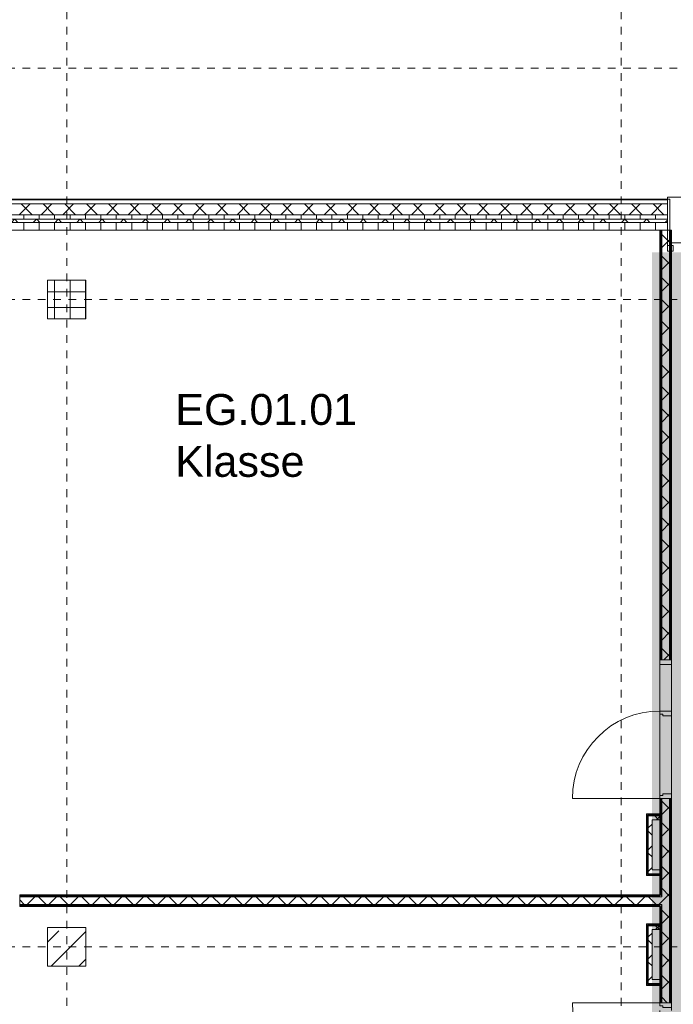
# Model space of a CAD drawing. Header units: metres. Extents: x -54 to 119, y -77 to 33.
# Tile 108 of 138: x 20 to 29, y 12 to 25. Entities that reach past the tile are written whole.
import ezdxf

# ---------------------------------------------------------------- set-up
doc = ezdxf.new("R2010")
doc.units = ezdxf.units.M
doc.linetypes.add('Rasterlinie', pattern=[0.019, 0.01, -0.003, 0.003, -0.003])
doc.linetypes.add('Über Schnittebene 1', pattern=[0.001, 0, -0.001])
for name, color, linetype, lineweight in [('A_Detailelemente', 7, 'Continuous', 9), ('A_Fassadenelemente', 7, 'Continuous', 9), ('A_Fassadenpfosten', 7, 'Continuous', 9), ('A_Fenster', 7, 'Continuous', 9), ('A_Geschossdecken', 7, 'Continuous', 9), ('A_Raster', 7, 'Continuous', 9), ('A_Räume_Beschriftung', 7, 'Continuous', 9), ('A_Tragwerksstützen', 7, 'Continuous', 9), ('A_Türen', 7, 'Continuous', 9), ('A_Türen_Rahmen', 7, 'Continuous', 9), ('A_Wände', 7, 'Continuous', 9), ('A_Wände_Schraffur', 7, 'Continuous', 18)]:
    doc.layers.add(name, color=color, linetype=linetype, lineweight=lineweight)
doc.layers.add('A_Linien', color=5, linetype='Continuous', lineweight=9, true_color=0x0000ff)
doc.styles.add('Arial_B', font='txt', dxfattribs={"height": 0.4})
pattern_1 = [(0, (0, 0), (0, 0.2), []), (90, (0, 0), (-0.2, 1e-17), [])]
pattern_2 = [(45, (0, 0), (-0.1414214, 0.1414214), []), (135, (0, 0), (-0.1414214, -0.1414214), [])]

# ---------------------------------------------------------------- blocks, each defined once
blk = doc.blocks.new('5430_02_GSH_-_ARC_Zentralmodell_rvt-1-BS_Übersicht_EG_BRANDSCHUTZ')
at = {"layer": 'A_Linien', "color": 7}
for p, q in [((28.556, 22.603), (28.556, 22.631)), ((28.556, 22.631), (30.756, 22.631)), ((19.456, 22.603), (28.556, 22.603))]:
    blk.add_line(p, q, dxfattribs=at)
blk = doc.blocks.new('GSH_Tuer_I_1flg_SZ_OL_SL - 1800_1135x3200_2135_Voll-4240665-BS_Übersicht_EG_BRANDSCHUTZ')
at = {"layer": 'A_Türen'}
for p, q in [((0.9, 1.224), (0.9, 0.089)), ((-0.235, 0.089), (-0.9, 0.089))]:
    blk.add_line(p, q, dxfattribs=at)
at = {"layer": 'A_Türen', "linetype": 'Über Schnittebene 1'}
for p, q in [((-0.9, 0.089), (0.9, 0.089)), ((0.9, -0.061), (-0.9, -0.061))]:
    blk.add_line(p, q, dxfattribs=at)
at = {"layer": 'A_Türen'}
blk.add_arc((0.9, 0.089), 1.135, 90, 180, dxfattribs=at)
at = {"layer": 'A_Türen_Rahmen'}
for p, q in [((-0.84, 0.089), (-0.9, 0.089)), ((-0.84, -0.061), (-0.84, 0.089)), ((-0.235, 0.089), (-0.84, 0.089)), ((-0.195, 0.089), (-0.235, 0.089)), ((-0.235, 0.089), (-0.235, -0.061)), ((-0.195, 0.049), (-0.195, 0.089)), ((-0.175, 0.049), (-0.195, 0.049)), ((-0.175, -0.061), (-0.175, 0.049)), ((0.86, 0.049), (0.84, 0.049)), ((0.84, 0.049), (0.84, -0.061)), ((0.9, 0.089), (0.86, 0.089)), ((0.86, 0.089), (0.86, 0.049)), ((-0.9, -0.061), (-0.84, -0.061)), ((-0.84, -0.061), (-0.235, -0.061)), ((-0.235, -0.061), (-0.175, -0.061)), ((0.84, -0.061), (0.9, -0.061))]:
    blk.add_line(p, q, dxfattribs=at)
blk = doc.blocks.new('GSH_Tuer_I_1flg_SZ_OL_SL - 1800_1135x3200_2135_Voll-4240667-BS_Übersicht_EG_BRANDSCHUTZ')
at = {"layer": 'A_Türen', "linetype": 'Über Schnittebene 1'}
for p, q in [((0.9, 0.061), (-0.9, 0.061)), ((-0.9, -0.089), (0.9, -0.089))]:
    blk.add_line(p, q, dxfattribs=at)
at = {"layer": 'A_Türen'}
for p, q in [((-0.235, -0.089), (-0.9, -0.089)), ((0.9, -1.224), (0.9, -0.089))]:
    blk.add_line(p, q, dxfattribs=at)
blk.add_arc((0.9, -0.089), 1.135, 180, 270, dxfattribs=at)
at = {"layer": 'A_Türen_Rahmen'}
for p, q in [((-0.9, 0.061), (-0.84, 0.061)), ((-0.84, 0.061), (-0.84, -0.089)), ((-0.84, 0.061), (-0.235, 0.061)), ((-0.235, 0.061), (-0.175, 0.061)), ((-0.235, -0.089), (-0.235, 0.061)), ((-0.175, 0.061), (-0.175, -0.049)), ((0.84, 0.061), (0.9, 0.061)), ((0.84, -0.049), (0.84, 0.061)), ((-0.84, -0.089), (-0.9, -0.089)), ((-0.235, -0.089), (-0.84, -0.089)), ((-0.195, -0.089), (-0.235, -0.089)), ((-0.195, -0.049), (-0.195, -0.089)), ((-0.175, -0.049), (-0.195, -0.049)), ((0.86, -0.049), (0.84, -0.049)), ((0.86, -0.089), (0.86, -0.049)), ((0.9, -0.089), (0.86, -0.089))]:
    blk.add_line(p, q, dxfattribs=at)
blk = doc.blocks.new('Systemelement - GSH_Fassadenelement_132-132-132-6787494-BS_Übersicht_EG_BRANDSCHUTZ')
at = {"layer": 'A_Fassadenelemente'}
for p, q in [((0.6, -0.052), (-0.6, -0.052)), ((-0.6, -0.052), (-0.6, -0.06)), ((-0.6, -0.06), (0.6, -0.06)), ((0.6, -0.06), (0.6, -0.052))]:
    blk.add_line(p, q, dxfattribs=at)
blk = doc.blocks.new('Systemelement - GSH_Fassadenelement_132-132-132-6787493-BS_Übersicht_EG_BRANDSCHUTZ')
at = {"layer": 'A_Fassadenelemente'}
for p, q in [((0.336, -0.052), (-0.336, -0.052)), ((-0.336, -0.052), (-0.336, -0.06)), ((-0.336, -0.06), (0.336, -0.06)), ((0.336, -0.06), (0.336, -0.052))]:
    blk.add_line(p, q, dxfattribs=at)
blk = doc.blocks.new('Pfosten rechteckig - 75x75_Links-5517031-BS_Übersicht_EG_BRANDSCHUTZ')
at = {"layer": 'A_Fassadenpfosten'}
for p, q in [((-0.075, 0.015), (0, 0.015)), ((-0.075, -0.06), (-0.075, 0.015)), ((0, 0.015), (0, -0.06)), ((0, -0.06), (-0.075, -0.06))]:
    blk.add_line(p, q, dxfattribs=at)
blk = doc.blocks.new('Fensterbank1 - Fensterbank-6073046-BS_Übersicht_EG_BRANDSCHUTZ')
at = {"layer": 'A_Fenster'}
for p, q in [((30.756, 22.631), (28.556, 22.631)), ((28.556, 22.627), (28.556, 22.631)), ((28.556, 22.603), (28.556, 22.627)), ((28.606, 22.038), (30.756, 22.038))]:
    blk.add_line(p, q, dxfattribs=at)
blk = doc.blocks.new('Metal_Verkleidung - Metal_Verkleidung-6154593-BS_Übersicht_EG_BRANDSCHUTZ')
at = {"layer": 'A_Wände', "lineweight": 18}
for p, q in [((28.556, 22.603), (28.556, 22.003)), ((28.586, 22.603), (28.556, 22.603)), ((28.586, 22.003), (28.586, 22.603)), ((28.556, 22.003), (28.586, 22.003))]:
    blk.add_line(p, q, dxfattribs=at)

msp = doc.modelspace()

# ---------------------------------------------------------------- hatches: boundary and pattern name
at = {"layer": 'A_Detailelemente', "true_color": 0xebdb14}
h = msp.add_hatch(color=40, dxfattribs=at)
h.paths.add_polyline_path([(28.406, -3.147), (28.606, -3.147), (28.605, 21.913), (28.356, 21.913), (28.356, -3.147)], flags=0)
h.paths.add_polyline_path([(28.399, 1.423), (28.399, 1.423), (28.406, 1.423)], flags=0)
at = {"layer": 'A_Detailelemente', "true_color": 0xc2e2c4}
msp.add_hatch(color=254, dxfattribs=at).paths.add_polyline_path([(33.2, -3.293), (33.28, -3.291), (33.28, 21.913), (28.606, 21.913), (28.606, -3.293), (33.181, -3.293)], flags=0)
at = {"layer": 'A_Tragwerksstützen'}
h = msp.add_hatch(dxfattribs=at)
h.set_pattern_fill('FP_1', color=256, style=0, pattern_type=2)
h.set_pattern_definition(pattern_1)
h.paths.add_polyline_path([(21.006, 21.053), (21.006, 21.553), (20.506, 21.553), (20.506, 21.053)], flags=0)
h = msp.add_hatch(dxfattribs=at)
h.set_pattern_fill('FP_4', color=256, style=0, pattern_type=2)
h.set_pattern_definition([(45, (0, 0), (-0.35921, 0.35921), []), (45, (0.359, 0), (-0.35921, 0.35921), [0.254, -0.254])])
h.paths.add_polyline_path([(21.006, 12.653), (21.006, 13.153), (20.506, 13.153), (20.506, 12.653)], flags=0)
at = {"layer": 'A_Wände_Schraffur', "lineweight": 9}
h = msp.add_hatch(dxfattribs=at)
h.set_pattern_fill('FP_2', color=256, style=0, pattern_type=2)
h.set_pattern_definition(pattern_2)
h.paths.add_polyline_path([(20.506, 22.403), (28.556, 22.403), (28.556, 22.543), (19.516, 22.543), (19.516, 22.403), (20.002, 22.403)], flags=0)
h = msp.add_hatch(dxfattribs=at)
h.set_pattern_fill('FP_1', color=256, style=0, pattern_type=2)
h.set_pattern_definition(pattern_1)
h.paths.add_polyline_path([(26.765, 22.343), (28.556, 22.343), (28.556, 22.403), (19.716, 22.403), (19.716, 22.343), (22.256, 22.343)], flags=0)
h = msp.add_hatch(dxfattribs=at)
h.set_pattern_fill('FP_2', color=256, style=0, pattern_type=2)
h.set_pattern_definition(pattern_2)
h.paths.add_polyline_path([(20.506, 22.303), (28.556, 22.303), (28.556, 22.343), (19.756, 22.343), (19.756, 22.303), (20.002, 22.303)], flags=0)
h = msp.add_hatch(dxfattribs=at)
h.set_pattern_fill('FP_1', color=256, style=0, pattern_type=2)
h.set_pattern_definition(pattern_1)
h.paths.add_polyline_path([(26.765, 22.203), (28.556, 22.203), (28.556, 22.303), (19.856, 22.303), (19.856, 22.203), (22.256, 22.203)], flags=0)
h = msp.add_hatch(dxfattribs=at)
h.set_pattern_fill('FP_2', color=256, style=0, pattern_type=2)
h.set_pattern_definition(pattern_2)
h.paths.add_polyline_path([(28.481, 2.761), (28.581, 2.761), (28.581, 2.886), (28.481, 2.886)], flags=0)
h.paths.add_polyline_path([(28.581, 3.966), (28.581, 5.353), (28.481, 5.353), (28.481, 3.966)], flags=0)
h.paths.add_polyline_path([(28.481, 5.853), (28.581, 5.853), (28.581, 9.278), (28.481, 9.278), (28.481, 5.903)], flags=0)
h.paths.add_polyline_path([(28.481, 9.778), (28.581, 9.778), (28.581, 10.378), (28.481, 10.378), (28.481, 10.025)], flags=0)
h.paths.add_polyline_path([(28.481, 12.178), (28.581, 12.178), (28.581, 14.828), (28.481, 14.828), (28.481, 12.486)], flags=0)
h.paths.add_polyline_path([(28.581, 16.628), (28.581, 22.203), (28.481, 22.203), (28.481, 16.628)], flags=0)
h = msp.add_hatch(dxfattribs=at)
h.set_pattern_fill('FP_2', color=256, style=0, pattern_type=2)
h.set_pattern_definition(pattern_2)
h.paths.add_polyline_path([(28.306, 13.853), (28.456, 13.853), (28.456, 13.903), (28.356, 13.903), (28.356, 14.553), (28.456, 14.553), (28.456, 14.603), (28.306, 14.603), (28.306, 14.127)], flags=0)
h = msp.add_hatch(dxfattribs=at)
h.set_pattern_fill('FP_2', color=256, style=0, pattern_type=2)
h.set_pattern_definition(pattern_2)
h.paths.add_polyline_path([(27.892, 13.453), (28.481, 13.453), (28.481, 13.553), (20.146, 13.553), (20.146, 13.453), (26.765, 13.453)], flags=0)
h = msp.add_hatch(dxfattribs=at)
h.set_pattern_fill('FP_2', color=256, style=0, pattern_type=2)
h.set_pattern_definition(pattern_2)
h.paths.add_polyline_path([(28.456, 12.428), (28.456, 12.478), (28.356, 12.478), (28.356, 13.128), (28.456, 13.128), (28.456, 13.178), (28.306, 13.178), (28.306, 12.428), (28.356, 12.428)], flags=0)

# ---------------------------------------------------------------- linework, layer by layer
at = {"layer": 'A_Geschossdecken'}
for p, q in [((28.456, 14.868), (28.456, 15.923)), ((28.606, 15.903), (28.606, 14.888))]:
    msp.add_line(p, q, dxfattribs=at)
at = {"layer": 'A_Raster', "linetype": 'Rasterlinie'}
for p, q in [((20.756, -66.66), (20.756, 31.784)), ((27.956, -66.66), (27.956, 31.784)), ((6.581, 24.303), (94.587, 24.303)), ((6.581, 21.303), (94.587, 21.303)), ((6.581, 12.903), (94.587, 12.903))]:
    msp.add_line(p, q, dxfattribs=at)
at = {"layer": 'A_Tragwerksstützen', "lineweight": 18}
for p, q in [((21.006, 21.553), (20.506, 21.553)), ((20.506, 21.553), (20.506, 21.053)), ((21.006, 21.053), (21.006, 21.553)), ((20.506, 21.053), (21.006, 21.053)), ((21.006, 13.153), (20.506, 13.153)), ((20.506, 13.153), (20.506, 12.653)), ((21.006, 12.653), (21.006, 13.153)), ((20.506, 12.653), (21.006, 12.653))]:
    msp.add_line(p, q, dxfattribs=at)
at = {"layer": 'A_Wände', "lineweight": 18}
for p, q in [((28.556, 22.543), (19.516, 22.543)), ((28.556, 22.203), (28.556, 22.543)), ((28.556, 22.403), (19.656, 22.403)), ((19.856, 22.203), (28.456, 22.203)), ((28.456, 22.203), (28.456, 16.628)), ((28.606, 22.203), (28.556, 22.203)), ((28.606, 16.628), (28.606, 22.203)), ((28.456, 16.628), (28.606, 16.628)), ((28.606, 14.828), (28.456, 14.828)), ((28.456, 14.828), (28.456, 13.578)), ((28.606, 12.178), (28.606, 14.828)), ((28.456, 14.628), (28.281, 14.628)), ((28.281, 14.628), (28.281, 13.828)), ((28.281, 13.828), (28.456, 13.828)), ((28.456, 13.578), (20.146, 13.578)), ((20.146, 13.578), (20.146, 13.428)), ((20.146, 13.428), (28.456, 13.428)), ((28.456, 13.428), (28.456, 12.178)), ((28.281, 13.203), (28.281, 12.403)), ((28.456, 13.203), (28.281, 13.203)), ((28.281, 12.403), (28.456, 12.403)), ((28.456, 12.178), (28.606, 12.178))]:
    msp.add_line(p, q, dxfattribs=at)
at = {"layer": 'A_Wände'}
for p, q in [((28.556, 22.343), (19.716, 22.343)), ((28.556, 22.303), (19.756, 22.303)), ((28.556, 22.203), (28.456, 22.203)), ((28.469, 22.203), (28.469, 16.628)), ((28.481, 22.203), (28.481, 16.628)), ((28.581, 22.203), (28.581, 16.628)), ((28.594, 22.203), (28.594, 16.628)), ((28.469, 14.828), (28.469, 13.566)), ((28.481, 14.828), (28.481, 13.553)), ((28.581, 14.828), (28.581, 12.178)), ((28.594, 14.828), (28.594, 12.178)), ((28.456, 14.616), (28.294, 14.616)), ((28.294, 14.616), (28.294, 13.841)), ((28.456, 14.603), (28.306, 14.603)), ((28.306, 14.603), (28.306, 13.853)), ((28.356, 14.553), (28.356, 13.903)), ((28.456, 14.553), (28.356, 14.553)), ((28.294, 13.841), (28.456, 13.841)), ((28.306, 13.853), (28.456, 13.853)), ((28.356, 13.903), (28.456, 13.903)), ((20.146, 13.566), (28.456, 13.566)), ((20.146, 13.553), (28.481, 13.553)), ((20.146, 13.453), (28.481, 13.453)), ((20.146, 13.441), (28.456, 13.441)), ((28.469, 13.441), (28.469, 12.178)), ((28.481, 13.453), (28.481, 12.178)), ((28.294, 12.416), (28.294, 13.191)), ((28.456, 13.191), (28.294, 13.191)), ((28.456, 13.178), (28.306, 13.178)), ((28.306, 12.428), (28.306, 13.178)), ((28.356, 12.478), (28.356, 13.128)), ((28.456, 13.128), (28.356, 13.128)), ((28.294, 12.416), (28.456, 12.416)), ((28.306, 12.428), (28.456, 12.428)), ((28.356, 12.478), (28.456, 12.478))]:
    msp.add_line(p, q, dxfattribs=at)

# ---------------------------------------------------------------- block references
at = {"lineweight": 5}
msp.add_blockref('5430_02_GSH_-_ARC_Zentralmodell_rvt-1-BS_Übersicht_EG_BRANDSCHUTZ', (0, 0), dxfattribs=at)
at = {"layer": 'A_Fassadenelemente', "rotation": 180}
for name, p in [('Systemelement - GSH_Fassadenelement_132-132-132-6787493-BS_Übersicht_EG_BRANDSCHUTZ', (19.82, 22.543)), ('Systemelement - GSH_Fassadenelement_132-132-132-6787494-BS_Übersicht_EG_BRANDSCHUTZ', (20.756, 22.543)), ('Systemelement - GSH_Fassadenelement_132-132-132-6787494-BS_Übersicht_EG_BRANDSCHUTZ', (21.956, 22.543)), ('Systemelement - GSH_Fassadenelement_132-132-132-6787494-BS_Übersicht_EG_BRANDSCHUTZ', (23.156, 22.543)), ('Systemelement - GSH_Fassadenelement_132-132-132-6787494-BS_Übersicht_EG_BRANDSCHUTZ', (24.356, 22.543)), ('Systemelement - GSH_Fassadenelement_132-132-132-6787494-BS_Übersicht_EG_BRANDSCHUTZ', (25.556, 22.543)), ('Systemelement - GSH_Fassadenelement_132-132-132-6787494-BS_Übersicht_EG_BRANDSCHUTZ', (26.756, 22.543)), ('Systemelement - GSH_Fassadenelement_132-132-132-6787494-BS_Übersicht_EG_BRANDSCHUTZ', (27.956, 22.543))]:
    msp.add_blockref(name, p, dxfattribs=at)
at = {"layer": 'A_Fassadenpfosten', "extrusion": (0, 0, -1)}
msp.add_blockref('Pfosten rechteckig - 75x75_Links-5517031-BS_Übersicht_EG_BRANDSCHUTZ', (-28.556, 21.988), dxfattribs=at)
at = {"layer": 'A_Fenster'}
msp.add_blockref('Fensterbank1 - Fensterbank-6073046-BS_Übersicht_EG_BRANDSCHUTZ', (0, 0), dxfattribs=at)
at = {"layer": 'A_Türen'}
for name, p, rotation in [('GSH_Tuer_I_1flg_SZ_OL_SL - 1800_1135x3200_2135_Voll-4240667-BS_Übersicht_EG_BRANDSCHUTZ', (28.545, 15.728), 269.9999999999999), ('GSH_Tuer_I_1flg_SZ_OL_SL - 1800_1135x3200_2135_Voll-4240665-BS_Übersicht_EG_BRANDSCHUTZ', (28.545, 11.278), 89.9999999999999)]:
    msp.add_blockref(name, p, dxfattribs=dict(at, rotation=rotation))
at = {"layer": 'A_Wände'}
msp.add_blockref('Metal_Verkleidung - Metal_Verkleidung-6154593-BS_Übersicht_EG_BRANDSCHUTZ', (0, 0), dxfattribs=at)

# ---------------------------------------------------------------- texts
at = {"layer": 'A_Räume_Beschriftung', "char_height": 0.4, "attachment_point": 1, "style": 'Arial_B'}
for s, insert, width in [('EG.01.01', (22.166, 20.076), 2.91814), ('Klasse', (22.166, 19.402), 2.22869)]:
    msp.add_mtext(s, dxfattribs=dict(at, insert=insert, width=width))

doc.saveas('drawing.dxf')
